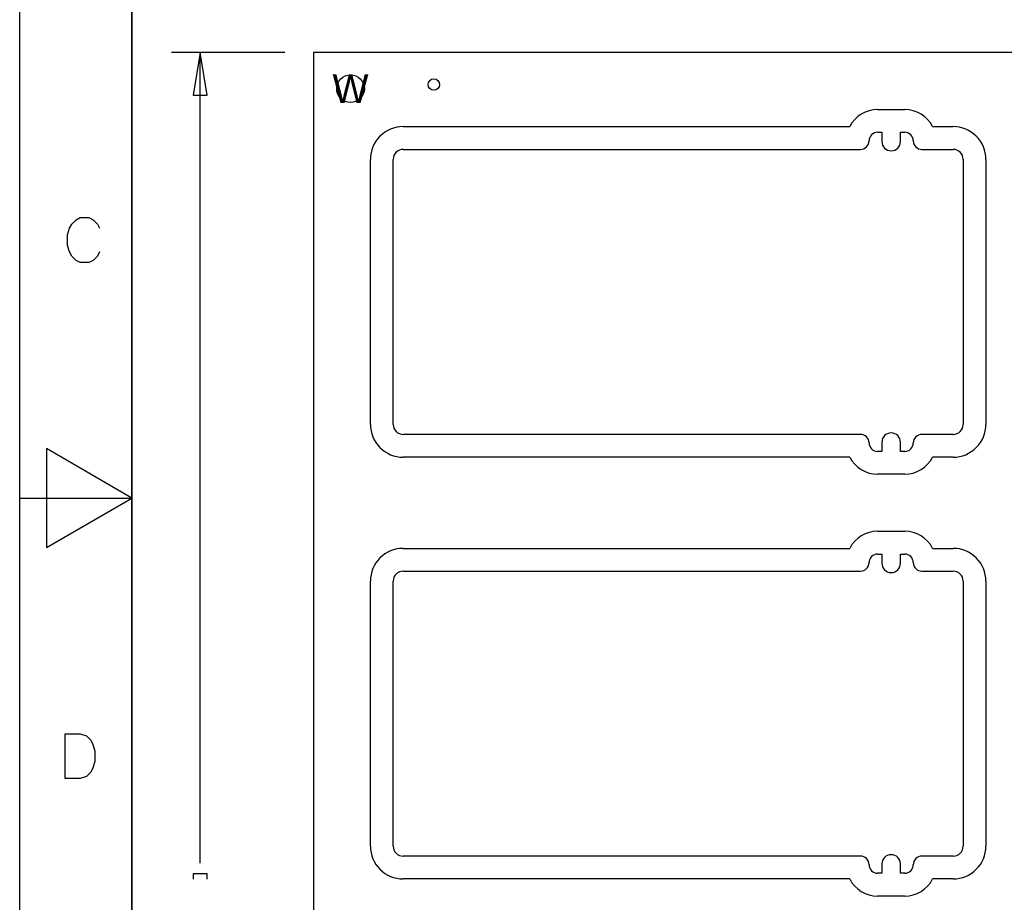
# Model space of a CAD drawing. Extents: x -22 to 398, y -34 to 263.
# Tile 36 of 39: x -22 to 65, y 79 to 158. Entities that reach past the tile are written whole.
import ezdxf
from ezdxf.enums import TextEntityAlignment as Align

# ---------------------------------------------------------------- set-up
doc = ezdxf.new("R2010")
doc.units = 0
for name, color, linetype in [('BOT', 16, 'CONTINUOUS'), ('DRILL', 12, 'CONTINUOUS'), ('OUTLINE', 6, 'CONTINUOUS'), ('TOP', 15, 'CONTINUOUS')]:
    doc.layers.add(name, color=color, linetype=linetype)

msp = doc.modelspace()

# ---------------------------------------------------------------- linework, layer by layer
at = {"layer": 'BOT'}
for centre, radius in [((7.182612, 151.395938), 1.2319), ((14.605, 151.765), 0.508)]:
    msp.add_circle(centre, radius, dxfattribs=at)
at = {"layer": 'DRILL'}
for points in [[(-22.307296, -33.59658), (-22.307296, 263.403334)], [(-12.307316, 253.403354), (-12.307316, -23.5966)], [(1.340612, 154.621738), (-8.762746, 154.621738)], [(-6.222746, 82.36712), (-6.222746, 154.621738)], [(-15.190724, 136.855708), (-15.381224, 136.474962), (-15.762224, 136.093962), (-16.14297, 135.903462), (-16.90497, 135.903462), (-17.28597, 136.093962), (-17.66697, 136.474962), (-17.85747, 136.855708), (-18.047716, 137.427208), (-18.047716, 138.379708), (-17.85747, 138.950954), (-17.66697, 139.331954), (-17.28597, 139.712954), (-16.90497, 139.903454), (-16.14297, 139.903454), (-15.762224, 139.712954), (-15.381224, 139.331954), (-15.190724, 138.950954)], [(-22.307296, 114.903504), (-12.307316, 114.903504)], [(-5.587746, 80.93202), (-5.587746, 81.41462), (-6.857746, 81.41462), (-6.857746, 80.93202)]]:
    msp.add_lwpolyline(points, dxfattribs=at)
for points in [[(-12.307316, -23.5966), (-12.307316, 253.403354), (387.692646, 253.403354), (387.692646, -23.5966)], [(-5.587746, 150.811738), (-6.222746, 154.621738), (-6.857746, 150.811738)], [(-19.927316, 119.318024), (-19.927316, 110.488984), (-12.307316, 114.903504)], [(-18.264378, 89.9033), (-18.264378, 93.903546), (-16.931132, 93.903546), (-16.359632, 93.713046), (-15.978632, 93.332046), (-15.788386, 92.951046), (-15.597886, 92.379546), (-15.597886, 91.4273), (-15.788386, 90.8558), (-15.978632, 90.4748), (-16.359632, 90.0938), (-16.931132, 89.9033)]]:
    msp.add_lwpolyline(points, close=True, dxfattribs=at)
at = {"layer": 'OUTLINE'}
msp.add_lwpolyline([(3.880612, -0.851662), (128.848612, -0.851662), (128.848612, 154.621738), (3.880612, 154.621738)], close=True, dxfattribs=at)
for points in [[(54.1655, 149.5425, 0.28186), (51.676808, 148.0185)], [(59.067192, 148.0185, 0.28186), (56.5785, 149.5425)], [(11.8745, 148.0185, 0.414214), (8.9535, 145.0975)], [(54.1655, 147.5105, 0.414214), (53.4035, 146.7485)], [(57.3405, 146.7485, 0.414214), (56.5785, 147.5105)], [(63.8175, 145.0975, 0.414214), (60.8965, 148.0185)], [(52.6415, 145.9865, 0.414214), (53.4035, 146.7485)], [(54.5465, 146.685, 1), (56.1975, 146.685)], [(57.3405, 146.7485, 0.414214), (58.1025, 145.9865)], [(11.8745, 145.9865, 0.414214), (10.9855, 145.0975)], [(61.7855, 145.0975, 0.414214), (60.8965, 145.9865)], [(8.9535, 121.4755, 0.414214), (11.8745, 118.5545)], [(10.9855, 121.4755, 0.414214), (11.8745, 120.5865)], [(60.8965, 120.5865, 0.414214), (61.7855, 121.4755)], [(60.8965, 118.5545, 0.414214), (63.8175, 121.4755)], [(53.4035, 119.8245, 0.414214), (52.6415, 120.5865)], [(56.1975, 119.888, 1), (54.5465, 119.888)], [(58.1025, 120.5865, 0.414214), (57.3405, 119.8245)], [(53.4035, 119.8245, 0.414214), (54.1655, 119.0625)], [(56.5785, 119.0625, 0.414214), (57.3405, 119.8245)], [(51.676808, 118.5545, 0.28186), (54.1655, 117.0305)], [(56.5785, 117.0305, 0.28186), (59.067192, 118.5545)], [(54.1655, 111.9505, 0.28186), (51.676808, 110.4265)], [(59.067192, 110.4265, 0.28186), (56.5785, 111.9505)], [(11.8745, 110.4265, 0.414214), (8.9535, 107.5055)], [(54.1655, 109.9185, 0.414214), (53.4035, 109.1565)], [(57.3405, 109.1565, 0.414214), (56.5785, 109.9185)], [(63.8175, 107.5055, 0.414214), (60.8965, 110.4265)], [(52.6415, 108.3945, 0.414214), (53.4035, 109.1565)], [(54.5465, 109.093, 1), (56.1975, 109.093)], [(57.3405, 109.1565, 0.414214), (58.1025, 108.3945)], [(11.8745, 108.3945, 0.414214), (10.9855, 107.5055)], [(61.7855, 107.5055, 0.414214), (60.8965, 108.3945)], [(8.9535, 83.8835, 0.414214), (11.8745, 80.9625)], [(10.9855, 83.8835, 0.414214), (11.8745, 82.9945)], [(60.8965, 82.9945, 0.414214), (61.7855, 83.8835)], [(60.8965, 80.9625, 0.414214), (63.8175, 83.8835)], [(53.4035, 82.2325, 0.414214), (52.6415, 82.9945)], [(56.1975, 82.296, 1), (54.5465, 82.296)], [(58.1025, 82.9945, 0.414214), (57.3405, 82.2325)], [(53.4035, 82.2325, 0.414214), (54.1655, 81.4705)], [(56.5785, 81.4705, 0.414214), (57.3405, 82.2325)], [(51.676808, 80.9625, 0.28186), (54.1655, 79.4385)], [(56.5785, 79.4385, 0.28186), (59.067192, 80.9625)]]:
    msp.add_lwpolyline(points, format="xyb", dxfattribs=at)
for points in [[(54.1655, 149.5425), (56.5785, 149.5425)], [(11.8745, 148.0185), (51.676808, 148.0185)], [(54.1655, 147.5105), (54.5465, 147.5105), (54.5465, 146.685)], [(56.1975, 146.685), (56.1975, 147.5105), (56.5785, 147.5105)], [(59.067192, 148.0185), (60.8965, 148.0185)], [(11.8745, 145.9865), (14.2875, 145.9865), (52.6415, 145.9865)], [(58.1025, 145.9865), (60.8965, 145.9865)], [(8.9535, 121.4755), (8.9535, 145.0975)], [(10.9855, 121.4755), (10.9855, 123.8885), (10.9855, 142.6845), (10.9855, 145.0975)], [(61.7855, 145.0975), (61.7855, 121.4755)], [(63.8175, 145.0975), (63.8175, 121.4755)], [(52.6415, 120.5865), (14.2875, 120.5865), (11.8745, 120.5865)], [(60.8965, 120.5865), (58.1025, 120.5865)], [(54.5465, 119.888), (54.5465, 119.0625), (54.1655, 119.0625)], [(56.5785, 119.0625), (56.1975, 119.0625), (56.1975, 119.888)], [(51.676808, 118.5545), (11.8745, 118.5545)], [(60.8965, 118.5545), (59.067192, 118.5545)], [(56.5785, 117.0305), (54.1655, 117.0305)], [(54.1655, 111.9505), (56.5785, 111.9505)], [(11.8745, 110.4265), (51.676808, 110.4265)], [(54.1655, 109.9185), (54.5465, 109.9185), (54.5465, 109.093)], [(56.1975, 109.093), (56.1975, 109.9185), (56.5785, 109.9185)], [(59.067192, 110.4265), (60.8965, 110.4265)], [(11.8745, 108.3945), (14.2875, 108.3945), (52.6415, 108.3945)], [(58.1025, 108.3945), (60.8965, 108.3945)], [(8.9535, 83.8835), (8.9535, 107.5055)], [(10.9855, 83.8835), (10.9855, 86.2965), (10.9855, 105.0925), (10.9855, 107.5055)], [(61.7855, 107.5055), (61.7855, 83.8835)], [(63.8175, 107.5055), (63.8175, 83.8835)], [(52.6415, 82.9945), (14.2875, 82.9945), (11.8745, 82.9945)], [(60.8965, 82.9945), (58.1025, 82.9945)], [(54.5465, 82.296), (54.5465, 81.4705), (54.1655, 81.4705)], [(56.5785, 81.4705), (56.1975, 81.4705), (56.1975, 82.296)], [(51.676808, 80.9625), (11.8745, 80.9625)], [(60.8965, 80.9625), (59.067192, 80.9625)], [(56.5785, 79.4385), (54.1655, 79.4385)]]:
    msp.add_lwpolyline(points, dxfattribs=at)
at = {"layer": 'TOP'}
msp.add_circle((7.182612, 151.395938), 1.2319, dxfattribs=at)

# ---------------------------------------------------------------- texts
at = {"layer": 'DRILL'}
msp.add_text('W', height=2.54, dxfattribs=at).set_placement((7.182612, 151.395938), align=Align.MIDDLE_CENTER)

doc.saveas('drawing.dxf')
